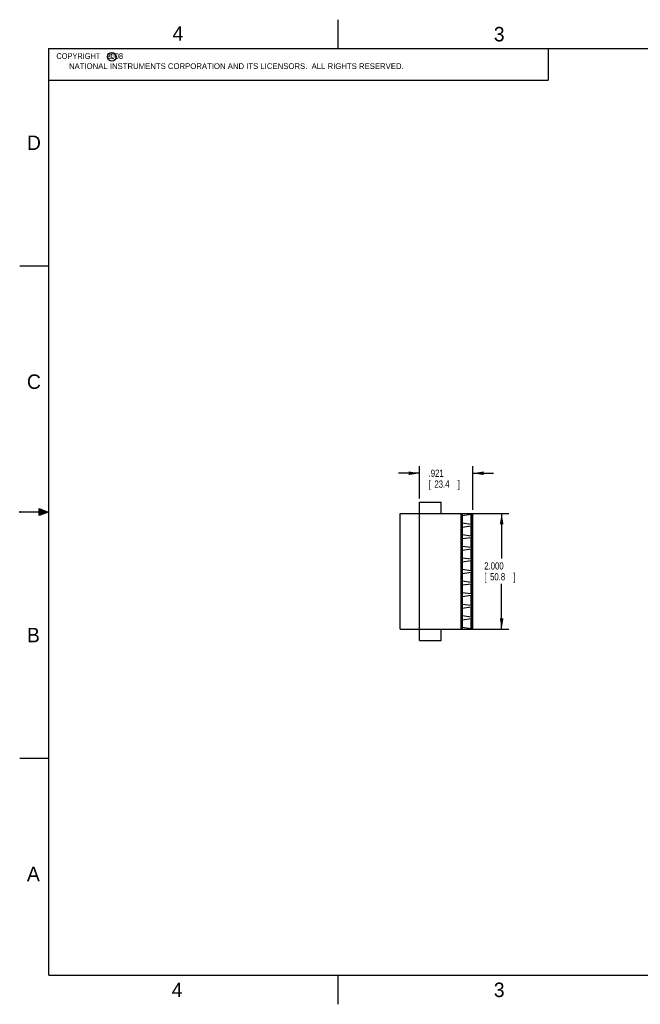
# Model space of a CAD drawing. Header units: inches. Extents: x 0 to 22, y 0 to 17.
# Tile 1 of 9: x 0 to 10.7, y 0 to 17. Entities that reach past the tile are written whole.
import ezdxf

# ---------------------------------------------------------------- set-up
doc = ezdxf.new("R2010")
doc.units = ezdxf.units.IN
doc.header["$LTSCALE"] = 1.21
doc.header["$MEASUREMENT"] = 0
doc.layers.get('0').update_dxf_attribs({"linetype": 'CONTINUOUS'})
doc.layers.add('DIMENSIONS', color=7, linetype='CONTINUOUS')
doc.styles.get("Standard").update_dxf_attribs({"font": 'txt', "width": 0.8})
doc.dimstyles.new('DIMSTYLE_1', dxfattribs={"dimtxt": 0.125, "dimasz": 0.1875, "dimexe": 0.18, "dimexo": 0.0625, "dimgap": 0.09, "dimtad": 0, "dimtih": 1, "dimtoh": 1, "dimdec": 3, "dimzin": 4, "dimdsep": 46, "dimtxsty": 'STANDARD', "dimblk": '_FILLED', "dimblk1": '_FILLED', "dimblk2": '_FILLED', "dimcen": 0.09, "dimadec": 0, "dimazin": 0, "dimtp": 0.01, "dimtm": 0.01, "dimtfac": 1, "dimtdec": 3, "dimtofl": 0, "dimtmove": 0, "dimatfit": 3, "dimldrblk": '_FILLED', "dimfxl": 1, "dimtolj": 1, "dimtzin": 4, "dimarcsym": 0})

# ---------------------------------------------------------------- blocks, each defined once
blk = doc.blocks.new('_FILLED')
at = {"color": 0, "linetype": 'BYBLOCK'}
blk.add_solid([(0, 0), (-1, 0.167), (-1, -0.167)], dxfattribs=at)
blk = doc.blocks.new('*D0')
at = {"layer": 'DIMENSIONS', "color": 2, "linetype": 'CONTINUOUS'}
for p, q in [((7.688, 8.476), (8.448, 8.476)), ((8.323, 8.476), (8.323, 7.695)), ((8.323, 6.476), (8.323, 7.257)), ((7.688, 6.476), (8.448, 6.476))]:
    blk.add_line(p, q, dxfattribs=at)
at = {"layer": 'DIMENSIONS', "color": 2, "linetype": 'CONTINUOUS', "xscale": 0.1875, "yscale": 0.1875, "zscale": 0.1875}
for p, rotation in [((8.323, 8.476), 90), ((8.323, 6.476), 270)]:
    blk.add_blockref('_FILLED', p, dxfattribs=dict(at, rotation=rotation))
at = {"layer": 'DIMENSIONS', "color": 2, "linetype": 'CONTINUOUS', "width": 0.8}
for s, p in [('2.000', (8.023, 7.507)), ('[', (8.023, 7.32)), ('50.8', (8.123, 7.32)), (']', (8.523, 7.32))]:
    blk.add_text(s, height=0.125, dxfattribs=at).set_placement(p)
blk = doc.blocks.new('*D1')
at = {"layer": 'DIMENSIONS', "color": 2, "linetype": 'CONTINUOUS'}
for p, q in [((6.902, 8.732), (6.902, 9.294)), ((7.823, 8.539), (7.823, 9.294)), ((6.902, 9.169), (6.542, 9.169)), ((7.823, 9.169), (8.183, 9.169))]:
    blk.add_line(p, q, dxfattribs=at)
at = {"layer": 'DIMENSIONS', "color": 2, "linetype": 'CONTINUOUS', "xscale": 0.1875, "yscale": 0.1875, "zscale": 0.1875}
blk.add_blockref('_FILLED', (6.902, 9.169), dxfattribs=at)
at = {"layer": 'DIMENSIONS', "color": 2, "linetype": 'CONTINUOUS', "xscale": 0.1875, "yscale": 0.1875, "zscale": 0.1875, "rotation": 180}
blk.add_blockref('_FILLED', (7.823, 9.169), dxfattribs=at)
at = {"layer": 'DIMENSIONS', "color": 2, "linetype": 'CONTINUOUS', "width": 0.8}
for s, p in [('.921', (7.062, 9.107)), ('[', (7.062, 8.919)), ('23.4', (7.162, 8.919)), (']', (7.562, 8.919))]:
    blk.add_text(s, height=0.125, dxfattribs=at).set_placement(p)

msp = doc.modelspace()

# ---------------------------------------------------------------- hatches: boundary and pattern name
at = {"linetype": 'CONTINUOUS'}
msp.add_hatch(color=2, dxfattribs=at).paths.add_polyline_path([(0.3337, 8.5625), (0.49, 8.5), (0.3337, 8.4375)])

# ---------------------------------------------------------------- linework, layer by layer
at = {"color": 2, "linetype": 'CONTINUOUS'}
for p, q in [((5.5, 16.5), (5.5, 17)), ((0.4999, 16.5), (9.1249, 16.5)), ((0.4999, 16.5), (0.4999, 15.9531)), ((9.1249, 16.5), (9.1249, 15.9531)), ((0.4999, 15.9531), (9.1249, 15.9531)), ((0, 12.75), (0.5, 12.75)), ((0, 8.515), (0, 8.485)), ((0.3337, 8.4375), (0.3337, 8.5625)), ((0.3337, 8.5625), (0.49, 8.5)), ((0.49, 8.5), (0, 8.5)), ((0.49, 8.5), (0.3337, 8.4375)), ((0, 4.25), (0.5, 4.25)), ((5.5, 0), (5.5, 0.5))]:
    msp.add_line(p, q, dxfattribs=at)
at = {"color": 7, "linetype": 'CONTINUOUS'}
for p, q in [((6.9015, 6.2832), (6.9015, 8.669)), ((6.9015, 8.669), (7.2756, 8.669)), ((7.2756, 8.4761), (7.2756, 8.669)), ((6.5708, 6.4761), (6.5708, 8.4761)), ((6.5708, 8.4761), (7.8228, 8.4761)), ((7.626, 6.4761), (7.626, 8.4761)), ((7.6456, 6.4761), (7.6456, 8.4761)), ((7.6456, 8.4407), (7.7926, 8.4613)), ((7.7926, 8.4613), (7.7926, 8.2909)), ((7.8082, 6.4761), (7.8082, 8.4761)), ((7.8228, 6.4761), (7.8228, 8.4761)), ((7.6456, 8.3115), (7.7926, 8.2909)), ((7.6456, 8.2407), (7.7926, 8.2613)), ((7.7926, 8.2613), (7.7926, 8.0909)), ((7.6456, 8.1115), (7.7926, 8.0909)), ((7.6456, 8.0407), (7.7926, 8.0613)), ((7.7926, 8.0613), (7.7926, 7.8909)), ((7.6456, 7.9115), (7.7926, 7.8909)), ((7.6456, 7.8407), (7.7926, 7.8613)), ((7.7926, 7.8613), (7.7926, 7.6909)), ((7.6456, 7.7115), (7.7926, 7.6909)), ((7.6456, 7.6407), (7.7926, 7.6613)), ((7.7926, 7.6613), (7.7926, 7.4909)), ((7.6456, 7.5115), (7.7926, 7.4909)), ((7.6456, 7.4407), (7.7926, 7.4613)), ((7.6456, 7.3115), (7.7926, 7.2909)), ((7.7926, 7.4613), (7.7926, 7.2909)), ((7.6456, 7.2407), (7.7926, 7.2613)), ((7.7926, 7.2613), (7.7926, 7.0909)), ((7.6456, 7.1115), (7.7926, 7.0909)), ((7.6456, 7.0407), (7.7926, 7.0613)), ((7.7926, 7.0613), (7.7926, 6.8909)), ((7.6456, 6.9115), (7.7926, 6.8909)), ((7.6456, 6.8407), (7.7926, 6.8613)), ((7.7926, 6.8613), (7.7926, 6.6909)), ((7.6456, 6.7115), (7.7926, 6.6909)), ((7.6456, 6.6407), (7.7926, 6.6613)), ((7.7926, 6.6613), (7.7926, 6.4909)), ((6.5708, 6.4761), (7.8228, 6.4761)), ((7.2756, 6.2832), (7.2756, 6.4761)), ((7.6456, 6.5115), (7.7926, 6.4909)), ((6.9015, 6.2832), (7.2756, 6.2832))]:
    msp.add_line(p, q, dxfattribs=at)
at = {"color": 7, "linetype": 'CONTINUOUS', "const_width": 0.02}
for points in [[(0.5, 16.5), (0.5, 0.5)], [(21.5, 16.5), (0.5, 16.5)], [(0.5, 0.5), (21.5, 0.5)]]:
    msp.add_lwpolyline(points, dxfattribs=at)
at = {"color": 2, "linetype": 'CONTINUOUS'}
msp.add_circle((1.5893, 16.359), 0.0754, dxfattribs=at)

# ---------------------------------------------------------------- texts
for s, height, p in [('4', 0.25, (2.64, 16.6369)), ('3', 0.25, (8.1875, 16.625)), ('c', 0.1, (1.5463, 16.328)), ('NATIONAL INSTRUMENTS CORPORATION AND ITS LICENSORS.  ALL RIGHTS RESERVED.', 0.1, (0.851, 16.1482)), ('D', 0.25, (0.125, 14.75)), ('C', 0.25, (0.125, 10.625)), ('B', 0.25, (0.125, 6.25)), ('A', 0.25, (0.125, 2.125)), ('4', 0.25, (2.625, 0.125)), ('3', 0.25, (8.1875, 0.125))]:
    msp.add_text(s, height=height, dxfattribs=at).set_placement(p)
at = {"color": 2, "linetype": 'CONTINUOUS', "insert": (0.5624, 16.4219), "char_height": 0.1, "width": 1.44, "attachment_point": 1}
msp.add_mtext('  COPYRIGHT   2008', dxfattribs=at)

# ---------------------------------------------------------------- dimensions: what is measured, and where the dimension line sits
at = {"layer": 'DIMENSIONS', "color": 2, "linetype": 'CONTINUOUS'}
dim = msp.add_linear_dim(base=(7.8228, 9.169), p1=(6.9015, 8.7315), p2=(7.8228, 8.5386), dimstyle='DIMSTYLE_1', dxfattribs=at)
dim.commit()
dim.dimension.update_dxf_attribs({"geometry": '*D1', "text_midpoint": (7.3622, 9.0753), "dimtype": 160})
dim = msp.add_linear_dim(base=(8.3228, 6.4761), p1=(7.6885, 8.4761), p2=(7.6885, 6.4761), angle=270, dimstyle='DIMSTYLE_1', dxfattribs=at)
dim.commit()
dim.dimension.update_dxf_attribs({"geometry": '*D0', "text_midpoint": (8.3228, 7.4761), "dimtype": 160})

doc.saveas('drawing.dxf')
